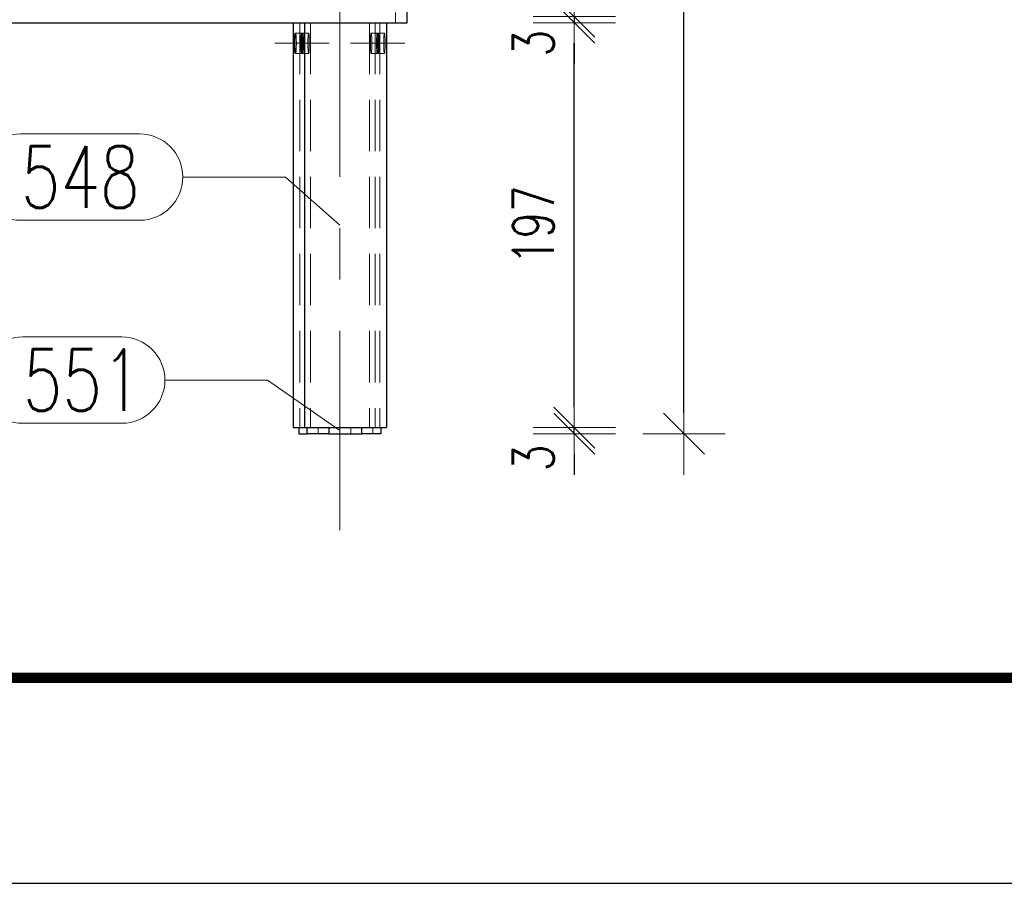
# Model space of a CAD drawing. Header units: millimetres. Extents: x -853 to -247, y 10927 to 11422.
# Tile 21 of 59: x -625 to -577, y 10927 to 10969. Entities that reach past the tile are written whole.
import ezdxf

# ---------------------------------------------------------------- set-up
doc = ezdxf.new("R2010")
doc.units = ezdxf.units.MM
doc.header["$LTSCALE"] = 10
doc.linetypes.add('HIDDEN', pattern=[0.375, 0.25, -0.125])
doc.linetypes.add('MITTE', pattern=[2, 1.25, -0.25, 0.25, -0.25])
doc.layers.get('Defpoints').update_dxf_attribs({"color": 1})
doc.layers.add('_FORMATKA', color=8, linetype='Continuous', plot=False)
for name, color, linetype, lineweight in [('_RAMKA', 7, 'Continuous', 35), ('PS_DIM', 4, 'Continuous', 13), ('PS_Hidden', 2, 'HIDDEN', 9), ('PS_Mid', 5, 'MITTE', 15), ('PS_Pos', 1, 'Continuous', 15), ('PS_Shape', 161, 'Continuous', 30), ('PS_SOLID', 7, 'Continuous', 30)]:
    doc.layers.add(name, color=color, linetype=linetype, lineweight=lineweight)
doc.styles.add('simplex', font='simplex.shx', dxfattribs={"width": 0.75})
doc.dimstyles.new('1_10_PRZ', dxfattribs={"dimtxt": 2, "dimasz": 1, "dimexe": 2, "dimexo": 5, "dimgap": 1, "dimtad": 1, "dimdec": 0, "dimlfac": 10, "dimtxsty": 'simplex', "dimblk": 'dimznak', "dimcen": 2, "dimse1": 1, "dimse2": 1, "dimclrt": 3, "dimadec": 1, "dimazin": 0, "dimtfac": 1, "dimtdec": 0, "dimtix": 1, "dimtmove": 2, "dimatfit": 3, "dimldrblk": 'dim-grot', "dimfxl": 1, "dimarcsym": 0})

# ---------------------------------------------------------------- blocks, each defined once
blk = doc.blocks.new('dimznak')
at = {"color": 0}
for points in [[(0, 2), (0, -2)], [(-2, 0), (2, 0)]]:
    blk.add_lwpolyline(points, dxfattribs=at)
at = {"color": 2}
blk.add_lwpolyline([(1, 1), (-1, -1)], dxfattribs=at)
blk = doc.blocks.new('*D85')
at = {"layer": 'Defpoints', "color": 0, "transparency": 16777216}
for p in [(-606.133, 10976.403), (-606.133, 10969.003), (-598.133, 10969.003)]:
    blk.add_point(p, dxfattribs=at)
at = {"layer": 'PS_DIM', "color": 0, "lineweight": -2, "transparency": 16777216}
blk.add_line((-598.133, 10975.403), (-598.133, 10970.003), dxfattribs=at)
for p, rotation in [((-598.133, 10976.403), 90), ((-598.133, 10969.003), 270)]:
    blk.add_blockref('dimznak', p, dxfattribs=dict(at, rotation=rotation))
at = {"layer": 'PS_DIM', "color": 3, "transparency": 16777216, "insert": (-600.133, 10972.703), "char_height": 2, "attachment_point": 5, "rotation": 90, "style": 'simplex'}
blk.add_mtext('74', dxfattribs=at)
blk = doc.blocks.new('dim-grot')
blk.add_hatch(color=256).paths.add_polyline_path([(0, 0), (-2, 0.5), (-2, -0.5)])
blk.add_lwpolyline([(0, 0), (-2, 0.5), (-2, -0.5), (0, 0)])
blk = doc.blocks.new('*D86')
at = {"layer": 'Defpoints', "color": 0, "transparency": 16777216}
for p in [(-606.277, 10968.703), (-606.133, 10969.003), (-598.133, 10968.703)]:
    blk.add_point(p, dxfattribs=at)
at = {"layer": 'PS_DIM', "color": 0, "lineweight": -2, "transparency": 16777216}
for p, q in [((-598.133, 10970.003), (-598.133, 10971.003)), ((-598.133, 10969.003), (-598.133, 10968.703)), ((-598.133, 10967.703), (-598.133, 10966.703))]:
    blk.add_line(p, q, dxfattribs=at)
for p, rotation in [((-598.133, 10969.003), 270), ((-598.133, 10968.703), 90)]:
    blk.add_blockref('dimznak', p, dxfattribs=dict(at, rotation=rotation))
at = {"layer": 'PS_DIM', "color": 3, "transparency": 16777216, "insert": (-600.133, 10967.713), "char_height": 2, "attachment_point": 5, "rotation": 90, "style": 'simplex'}
blk.add_mtext('3', dxfattribs=at)
blk = doc.blocks.new('*D87')
at = {"layer": 'Defpoints', "color": 0, "transparency": 16777216}
for p in [(-607.275, 10949.003), (-598.133, 10949.003), (-607.558, 10948.703)]:
    blk.add_point(p, dxfattribs=at)
at = {"layer": 'PS_DIM', "color": 0, "lineweight": -2, "transparency": 16777216}
for p, q in [((-598.133, 10950.003), (-598.133, 10951.003)), ((-598.133, 10948.703), (-598.133, 10949.003)), ((-598.133, 10947.703), (-598.133, 10946.703))]:
    blk.add_line(p, q, dxfattribs=at)
for p, rotation in [((-598.133, 10949.003), 270), ((-598.133, 10948.703), 90)]:
    blk.add_blockref('dimznak', p, dxfattribs=dict(at, rotation=rotation))
at = {"layer": 'PS_DIM', "color": 3, "transparency": 16777216, "insert": (-600.133, 10947.529), "char_height": 2, "attachment_point": 5, "rotation": 90, "style": 'simplex'}
blk.add_mtext('3', dxfattribs=at)
blk = doc.blocks.new('*D88')
at = {"layer": 'Defpoints', "color": 0, "transparency": 16777216}
for p in [(-606.277, 10968.703), (-598.133, 10968.703), (-607.275, 10949.003)]:
    blk.add_point(p, dxfattribs=at)
at = {"layer": 'PS_DIM', "color": 0, "lineweight": -2, "transparency": 16777216}
blk.add_line((-598.133, 10950.003), (-598.133, 10967.703), dxfattribs=at)
for p, rotation in [((-598.133, 10968.703), 90), ((-598.133, 10949.003), 270)]:
    blk.add_blockref('dimznak', p, dxfattribs=dict(at, rotation=rotation))
at = {"layer": 'PS_DIM', "color": 3, "transparency": 16777216, "insert": (-600.133, 10958.853), "char_height": 2, "attachment_point": 5, "rotation": 90, "style": 'simplex'}
blk.add_mtext('197', dxfattribs=at)
blk = doc.blocks.new('*D95')
at = {"layer": 'Defpoints', "color": 0, "transparency": 16777216}
for p in [(-607.558, 11148.703), (-592.796, 11148.703), (-607.558, 10948.703)]:
    blk.add_point(p, dxfattribs=at)
at = {"layer": 'PS_DIM', "color": 0, "lineweight": -2, "transparency": 16777216}
blk.add_line((-592.796, 10949.703), (-592.796, 11147.703), dxfattribs=at)
for p, rotation in [((-592.796, 11148.703), 90), ((-592.796, 10948.703), 270)]:
    blk.add_blockref('dimznak', p, dxfattribs=dict(at, rotation=rotation))
at = {"layer": 'PS_DIM', "color": 3, "transparency": 16777216, "insert": (-594.796, 11048.703), "char_height": 2, "attachment_point": 5, "rotation": 90, "style": 'simplex'}
blk.add_mtext('2000', dxfattribs=at)
blk = doc.blocks.new('*U99')
at = {"layer": '_FORMATKA', "lineweight": -3}
blk.add_lwpolyline([(-594, 0), (0, 0), (0, 420), (-594, 420)], close=True, dxfattribs=at)
at = {"layer": '_RAMKA', "lineweight": -3, "const_width": 0.5}
blk.add_lwpolyline([(-564, 10), (-10, 10), (-10, 410), (-564, 410)], close=True, dxfattribs=at)
blk = doc.blocks.new('*X234')
at = {"layer": 'PS_Hidden', "color": 2, "linetype": 'HIDDEN'}
for p, q in [((-606.836, 10976.703), (-606.836, 10968.703)), ((-611.503, 10968.703), (-611.503, 10949.003)), ((-610.986, 10968.703), (-610.986, 10949.003)), ((-608.112, 10968.703), (-608.112, 10949.003)), ((-607.833, 10968.703), (-607.833, 10949.003)), ((-607.595, 10968.703), (-607.595, 10949.003)), ((-611.719, 10968.203), (-611.419, 10968.203)), ((-611.442, 10968.082), (-611.445, 10968.048)), ((-611.439, 10968.113), (-611.442, 10968.082)), ((-611.436, 10968.14), (-611.439, 10968.113)), ((-611.433, 10968.163), (-611.436, 10968.14)), ((-611.43, 10968.18), (-611.433, 10968.163)), ((-611.426, 10968.193), (-611.43, 10968.18)), ((-611.423, 10968.2), (-611.426, 10968.193)), ((-611.419, 10968.203), (-611.423, 10968.2)), ((-611.416, 10968.2), (-611.419, 10968.203)), ((-611.412, 10968.193), (-611.416, 10968.2)), ((-611.409, 10968.18), (-611.412, 10968.193)), ((-611.406, 10968.163), (-611.409, 10968.18)), ((-611.402, 10968.14), (-611.406, 10968.163)), ((-611.399, 10968.113), (-611.402, 10968.14)), ((-611.397, 10968.082), (-611.399, 10968.113)), ((-611.394, 10968.048), (-611.397, 10968.082)), ((-611.37, 10968.203), (-611.07, 10968.203)), ((-611.093, 10968.082), (-611.096, 10968.048)), ((-611.09, 10968.113), (-611.093, 10968.082)), ((-611.087, 10968.14), (-611.09, 10968.113)), ((-611.084, 10968.163), (-611.087, 10968.14)), ((-611.081, 10968.18), (-611.084, 10968.163)), ((-611.077, 10968.193), (-611.081, 10968.18)), ((-611.074, 10968.2), (-611.077, 10968.193)), ((-611.07, 10968.203), (-611.074, 10968.2)), ((-611.067, 10968.2), (-611.07, 10968.203)), ((-611.063, 10968.193), (-611.067, 10968.2)), ((-611.06, 10968.18), (-611.063, 10968.193)), ((-611.056, 10968.163), (-611.06, 10968.18)), ((-611.053, 10968.14), (-611.056, 10968.163)), ((-611.05, 10968.113), (-611.053, 10968.14)), ((-611.048, 10968.082), (-611.05, 10968.113)), ((-611.045, 10968.048), (-611.048, 10968.082)), ((-608.053, 10968.048), (-608.05, 10968.082)), ((-608.05, 10968.082), (-608.048, 10968.113)), ((-608.048, 10968.113), (-608.045, 10968.14)), ((-608.045, 10968.14), (-608.041, 10968.163)), ((-608.041, 10968.163), (-608.038, 10968.18)), ((-608.038, 10968.18), (-608.035, 10968.193)), ((-608.035, 10968.193), (-608.031, 10968.2)), ((-608.031, 10968.2), (-608.028, 10968.203)), ((-608.028, 10968.203), (-608.024, 10968.2)), ((-608.028, 10968.203), (-607.728, 10968.203)), ((-608.024, 10968.2), (-608.021, 10968.193)), ((-608.021, 10968.193), (-608.017, 10968.18)), ((-608.017, 10968.18), (-608.014, 10968.163)), ((-608.014, 10968.163), (-608.011, 10968.14)), ((-608.011, 10968.14), (-608.008, 10968.113)), ((-608.008, 10968.113), (-608.005, 10968.082)), ((-608.005, 10968.082), (-608.002, 10968.048)), ((-607.751, 10968.082), (-607.754, 10968.048)), ((-607.748, 10968.113), (-607.751, 10968.082)), ((-607.745, 10968.14), (-607.748, 10968.113)), ((-607.742, 10968.163), (-607.745, 10968.14)), ((-607.739, 10968.18), (-607.742, 10968.163)), ((-607.735, 10968.193), (-607.739, 10968.18)), ((-607.732, 10968.2), (-607.735, 10968.193)), ((-607.728, 10968.203), (-607.732, 10968.2)), ((-607.725, 10968.2), (-607.728, 10968.203)), ((-607.721, 10968.193), (-607.725, 10968.2)), ((-607.718, 10968.18), (-607.721, 10968.193)), ((-607.715, 10968.163), (-607.718, 10968.18)), ((-607.711, 10968.14), (-607.715, 10968.163)), ((-607.708, 10968.113), (-607.711, 10968.14)), ((-607.706, 10968.082), (-607.708, 10968.113)), ((-607.703, 10968.048), (-607.706, 10968.082)), ((-607.704, 10968.048), (-607.701, 10968.082)), ((-607.701, 10968.082), (-607.699, 10968.113)), ((-607.699, 10968.113), (-607.696, 10968.14)), ((-607.696, 10968.14), (-607.692, 10968.163)), ((-607.692, 10968.163), (-607.689, 10968.18)), ((-607.689, 10968.18), (-607.686, 10968.193)), ((-607.686, 10968.193), (-607.682, 10968.2)), ((-607.682, 10968.2), (-607.679, 10968.203)), ((-607.679, 10968.203), (-607.675, 10968.2)), ((-607.679, 10968.203), (-607.379, 10968.203)), ((-607.675, 10968.2), (-607.672, 10968.193)), ((-607.672, 10968.193), (-607.668, 10968.18)), ((-607.668, 10968.18), (-607.665, 10968.163)), ((-607.665, 10968.163), (-607.662, 10968.14)), ((-607.662, 10968.14), (-607.659, 10968.113)), ((-607.659, 10968.113), (-607.656, 10968.082)), ((-607.656, 10968.082), (-607.653, 10968.048)), ((-607.402, 10968.082), (-607.405, 10968.048)), ((-607.399, 10968.113), (-607.402, 10968.082)), ((-607.396, 10968.14), (-607.399, 10968.113)), ((-607.393, 10968.163), (-607.396, 10968.14)), ((-607.39, 10968.18), (-607.393, 10968.163)), ((-607.386, 10968.193), (-607.39, 10968.18)), ((-607.383, 10968.2), (-607.386, 10968.193)), ((-607.379, 10968.203), (-607.383, 10968.2)), ((-607.376, 10968.2), (-607.379, 10968.203)), ((-607.372, 10968.193), (-607.376, 10968.2)), ((-607.369, 10968.18), (-607.372, 10968.193)), ((-607.366, 10968.163), (-607.369, 10968.18)), ((-607.362, 10968.14), (-607.366, 10968.163)), ((-607.359, 10968.113), (-607.362, 10968.14)), ((-607.357, 10968.082), (-607.359, 10968.113)), ((-607.354, 10968.048), (-607.357, 10968.082)), ((-611.453, 10967.828), (-611.454, 10967.779)), ((-611.454, 10967.779), (-611.454, 10967.728)), ((-611.454, 10967.728), (-611.454, 10967.678)), ((-611.454, 10967.678), (-611.454, 10967.627)), ((-611.454, 10967.627), (-611.453, 10967.578)), ((-611.452, 10967.877), (-611.453, 10967.828)), ((-611.453, 10967.578), (-611.452, 10967.529)), ((-611.451, 10967.923), (-611.452, 10967.877)), ((-611.449, 10967.968), (-611.451, 10967.923)), ((-611.447, 10968.009), (-611.449, 10967.968)), ((-611.445, 10968.048), (-611.447, 10968.009)), ((-611.392, 10968.009), (-611.394, 10968.048)), ((-611.39, 10967.968), (-611.392, 10968.009)), ((-611.388, 10967.923), (-611.39, 10967.968)), ((-611.387, 10967.877), (-611.388, 10967.923)), ((-611.386, 10967.828), (-611.387, 10967.877)), ((-611.387, 10967.529), (-611.386, 10967.578)), ((-611.385, 10967.779), (-611.386, 10967.828)), ((-611.386, 10967.578), (-611.385, 10967.627)), ((-611.385, 10967.728), (-611.385, 10967.779)), ((-611.385, 10967.678), (-611.385, 10967.728)), ((-611.385, 10967.627), (-611.385, 10967.678)), ((-611.104, 10967.828), (-611.105, 10967.779)), ((-611.105, 10967.779), (-611.105, 10967.728)), ((-611.105, 10967.728), (-611.105, 10967.678)), ((-611.105, 10967.678), (-611.105, 10967.627)), ((-611.105, 10967.627), (-611.104, 10967.578)), ((-611.103, 10967.877), (-611.104, 10967.828)), ((-611.104, 10967.578), (-611.103, 10967.529)), ((-611.102, 10967.923), (-611.103, 10967.877)), ((-611.1, 10967.968), (-611.102, 10967.923)), ((-611.098, 10968.009), (-611.1, 10967.968)), ((-611.096, 10968.048), (-611.098, 10968.009)), ((-611.043, 10968.009), (-611.045, 10968.048)), ((-611.041, 10967.968), (-611.043, 10968.009)), ((-611.039, 10967.923), (-611.041, 10967.968)), ((-611.038, 10967.877), (-611.039, 10967.923)), ((-611.036, 10967.828), (-611.038, 10967.877)), ((-611.038, 10967.529), (-611.036, 10967.578)), ((-611.036, 10967.779), (-611.036, 10967.828)), ((-611.035, 10967.728), (-611.036, 10967.779)), ((-611.036, 10967.627), (-611.035, 10967.678)), ((-611.036, 10967.578), (-611.036, 10967.627)), ((-611.035, 10967.678), (-611.035, 10967.728)), ((-608.063, 10967.728), (-608.062, 10967.779)), ((-608.063, 10967.678), (-608.063, 10967.728)), ((-608.062, 10967.627), (-608.063, 10967.678)), ((-608.062, 10967.828), (-608.06, 10967.877)), ((-608.062, 10967.779), (-608.062, 10967.828)), ((-608.062, 10967.578), (-608.062, 10967.627)), ((-608.06, 10967.529), (-608.062, 10967.578)), ((-608.06, 10967.877), (-608.059, 10967.923)), ((-608.059, 10967.923), (-608.057, 10967.968)), ((-608.057, 10967.968), (-608.055, 10968.009)), ((-608.055, 10968.009), (-608.053, 10968.048)), ((-608.002, 10968.048), (-608, 10968.009)), ((-608, 10968.009), (-607.998, 10967.968)), ((-607.998, 10967.968), (-607.996, 10967.923)), ((-607.996, 10967.923), (-607.995, 10967.877)), ((-607.995, 10967.877), (-607.994, 10967.828)), ((-607.994, 10967.578), (-607.995, 10967.529)), ((-607.994, 10967.828), (-607.993, 10967.779)), ((-607.993, 10967.627), (-607.994, 10967.578)), ((-607.993, 10967.779), (-607.993, 10967.728)), ((-607.993, 10967.728), (-607.993, 10967.678)), ((-607.993, 10967.678), (-607.993, 10967.627)), ((-607.762, 10967.828), (-607.763, 10967.779)), ((-607.763, 10967.779), (-607.763, 10967.728)), ((-607.763, 10967.728), (-607.763, 10967.678)), ((-607.763, 10967.678), (-607.763, 10967.627)), ((-607.763, 10967.627), (-607.762, 10967.578)), ((-607.761, 10967.877), (-607.762, 10967.828)), ((-607.762, 10967.578), (-607.761, 10967.529)), ((-607.76, 10967.923), (-607.761, 10967.877)), ((-607.758, 10967.968), (-607.76, 10967.923)), ((-607.756, 10968.009), (-607.758, 10967.968)), ((-607.754, 10968.048), (-607.756, 10968.009)), ((-607.713, 10967.779), (-607.712, 10967.828)), ((-607.713, 10967.728), (-607.713, 10967.779)), ((-607.713, 10967.678), (-607.713, 10967.728)), ((-607.713, 10967.627), (-607.713, 10967.678)), ((-607.712, 10967.578), (-607.713, 10967.627)), ((-607.712, 10967.828), (-607.711, 10967.877)), ((-607.711, 10967.529), (-607.712, 10967.578)), ((-607.711, 10967.877), (-607.71, 10967.923)), ((-607.71, 10967.923), (-607.708, 10967.968)), ((-607.708, 10967.968), (-607.706, 10968.009)), ((-607.706, 10968.009), (-607.704, 10968.048)), ((-607.701, 10968.009), (-607.703, 10968.048)), ((-607.699, 10967.968), (-607.701, 10968.009)), ((-607.697, 10967.923), (-607.699, 10967.968)), ((-607.696, 10967.877), (-607.697, 10967.923)), ((-607.695, 10967.828), (-607.696, 10967.877)), ((-607.696, 10967.529), (-607.695, 10967.578)), ((-607.694, 10967.779), (-607.695, 10967.828)), ((-607.695, 10967.578), (-607.694, 10967.627)), ((-607.694, 10967.728), (-607.694, 10967.779)), ((-607.694, 10967.678), (-607.694, 10967.728)), ((-607.694, 10967.627), (-607.694, 10967.678)), ((-607.653, 10968.048), (-607.651, 10968.009)), ((-607.651, 10968.009), (-607.649, 10967.968)), ((-607.649, 10967.968), (-607.647, 10967.923)), ((-607.647, 10967.923), (-607.646, 10967.877)), ((-607.646, 10967.877), (-607.645, 10967.828)), ((-607.645, 10967.578), (-607.646, 10967.529)), ((-607.645, 10967.828), (-607.644, 10967.779)), ((-607.644, 10967.627), (-607.645, 10967.578)), ((-607.644, 10967.779), (-607.644, 10967.728)), ((-607.644, 10967.728), (-607.644, 10967.678)), ((-607.644, 10967.678), (-607.644, 10967.627)), ((-607.413, 10967.828), (-607.414, 10967.779)), ((-607.414, 10967.779), (-607.414, 10967.728)), ((-607.414, 10967.728), (-607.414, 10967.678)), ((-607.414, 10967.678), (-607.414, 10967.627)), ((-607.414, 10967.627), (-607.413, 10967.578)), ((-607.412, 10967.877), (-607.413, 10967.828)), ((-607.413, 10967.578), (-607.412, 10967.529)), ((-607.411, 10967.923), (-607.412, 10967.877)), ((-607.409, 10967.968), (-607.411, 10967.923)), ((-607.407, 10968.009), (-607.409, 10967.968)), ((-607.405, 10968.048), (-607.407, 10968.009)), ((-607.352, 10968.009), (-607.354, 10968.048)), ((-607.35, 10967.968), (-607.352, 10968.009)), ((-607.348, 10967.923), (-607.35, 10967.968)), ((-607.347, 10967.877), (-607.348, 10967.923)), ((-607.345, 10967.828), (-607.347, 10967.877)), ((-607.347, 10967.529), (-607.345, 10967.578)), ((-607.345, 10967.779), (-607.345, 10967.828)), ((-607.344, 10967.728), (-607.345, 10967.779)), ((-607.345, 10967.627), (-607.344, 10967.678)), ((-607.345, 10967.578), (-607.345, 10967.627)), ((-607.344, 10967.678), (-607.344, 10967.728)), ((-611.719, 10967.203), (-611.419, 10967.203)), ((-611.452, 10967.529), (-611.451, 10967.483)), ((-611.451, 10967.483), (-611.449, 10967.439)), ((-611.449, 10967.439), (-611.447, 10967.397)), ((-611.447, 10967.397), (-611.445, 10967.359)), ((-611.445, 10967.359), (-611.442, 10967.324)), ((-611.442, 10967.324), (-611.439, 10967.293)), ((-611.439, 10967.293), (-611.436, 10967.266)), ((-611.436, 10967.266), (-611.433, 10967.244)), ((-611.433, 10967.244), (-611.43, 10967.226)), ((-611.43, 10967.226), (-611.426, 10967.213)), ((-611.426, 10967.213), (-611.423, 10967.206)), ((-611.423, 10967.206), (-611.419, 10967.203)), ((-611.419, 10967.203), (-611.416, 10967.206)), ((-611.416, 10967.206), (-611.412, 10967.213)), ((-611.412, 10967.213), (-611.409, 10967.226)), ((-611.409, 10967.226), (-611.406, 10967.244)), ((-611.406, 10967.244), (-611.402, 10967.266)), ((-611.402, 10967.266), (-611.399, 10967.293)), ((-611.399, 10967.293), (-611.397, 10967.324)), ((-611.397, 10967.324), (-611.394, 10967.359)), ((-611.394, 10967.359), (-611.392, 10967.397)), ((-611.392, 10967.397), (-611.39, 10967.439)), ((-611.39, 10967.439), (-611.388, 10967.483)), ((-611.388, 10967.483), (-611.387, 10967.529)), ((-611.37, 10967.203), (-611.07, 10967.203)), ((-611.103, 10967.529), (-611.102, 10967.483)), ((-611.102, 10967.483), (-611.1, 10967.439)), ((-611.1, 10967.439), (-611.098, 10967.397)), ((-611.098, 10967.397), (-611.096, 10967.359)), ((-611.096, 10967.359), (-611.093, 10967.324)), ((-611.093, 10967.324), (-611.09, 10967.293)), ((-611.09, 10967.293), (-611.087, 10967.266)), ((-611.087, 10967.266), (-611.084, 10967.244)), ((-611.084, 10967.244), (-611.081, 10967.226)), ((-611.081, 10967.226), (-611.077, 10967.213)), ((-611.077, 10967.213), (-611.074, 10967.206)), ((-611.074, 10967.206), (-611.07, 10967.203)), ((-611.07, 10967.203), (-611.067, 10967.206)), ((-611.067, 10967.206), (-611.063, 10967.213)), ((-611.063, 10967.213), (-611.06, 10967.226)), ((-611.06, 10967.226), (-611.056, 10967.244)), ((-611.056, 10967.244), (-611.053, 10967.266)), ((-611.053, 10967.266), (-611.05, 10967.293)), ((-611.05, 10967.293), (-611.048, 10967.324)), ((-611.048, 10967.324), (-611.045, 10967.359)), ((-611.045, 10967.359), (-611.043, 10967.397)), ((-611.043, 10967.397), (-611.041, 10967.439)), ((-611.041, 10967.439), (-611.039, 10967.483)), ((-611.039, 10967.483), (-611.038, 10967.529)), ((-608.059, 10967.483), (-608.06, 10967.529)), ((-608.057, 10967.439), (-608.059, 10967.483)), ((-608.055, 10967.397), (-608.057, 10967.439)), ((-608.053, 10967.359), (-608.055, 10967.397)), ((-608.05, 10967.324), (-608.053, 10967.359)), ((-608.048, 10967.293), (-608.05, 10967.324)), ((-608.045, 10967.266), (-608.048, 10967.293)), ((-608.041, 10967.244), (-608.045, 10967.266)), ((-608.038, 10967.226), (-608.041, 10967.244)), ((-608.035, 10967.213), (-608.038, 10967.226)), ((-608.031, 10967.206), (-608.035, 10967.213)), ((-608.028, 10967.203), (-608.031, 10967.206)), ((-608.024, 10967.206), (-608.028, 10967.203)), ((-608.028, 10967.203), (-607.728, 10967.203)), ((-608.021, 10967.213), (-608.024, 10967.206)), ((-608.017, 10967.226), (-608.021, 10967.213)), ((-608.014, 10967.244), (-608.017, 10967.226)), ((-608.011, 10967.266), (-608.014, 10967.244)), ((-608.008, 10967.293), (-608.011, 10967.266)), ((-608.005, 10967.324), (-608.008, 10967.293)), ((-608.002, 10967.359), (-608.005, 10967.324)), ((-608, 10967.397), (-608.002, 10967.359)), ((-607.998, 10967.439), (-608, 10967.397)), ((-607.996, 10967.483), (-607.998, 10967.439)), ((-607.995, 10967.529), (-607.996, 10967.483)), ((-607.761, 10967.529), (-607.76, 10967.483)), ((-607.76, 10967.483), (-607.758, 10967.439)), ((-607.758, 10967.439), (-607.756, 10967.397)), ((-607.756, 10967.397), (-607.754, 10967.359)), ((-607.754, 10967.359), (-607.751, 10967.324)), ((-607.751, 10967.324), (-607.748, 10967.293)), ((-607.748, 10967.293), (-607.745, 10967.266)), ((-607.745, 10967.266), (-607.742, 10967.244)), ((-607.742, 10967.244), (-607.739, 10967.226)), ((-607.739, 10967.226), (-607.735, 10967.213)), ((-607.735, 10967.213), (-607.732, 10967.206)), ((-607.732, 10967.206), (-607.728, 10967.203)), ((-607.728, 10967.203), (-607.725, 10967.206)), ((-607.725, 10967.206), (-607.721, 10967.213)), ((-607.721, 10967.213), (-607.718, 10967.226)), ((-607.718, 10967.226), (-607.715, 10967.244)), ((-607.715, 10967.244), (-607.711, 10967.266)), ((-607.71, 10967.483), (-607.711, 10967.529)), ((-607.711, 10967.266), (-607.708, 10967.293)), ((-607.708, 10967.439), (-607.71, 10967.483)), ((-607.706, 10967.397), (-607.708, 10967.439)), ((-607.708, 10967.293), (-607.706, 10967.324)), ((-607.704, 10967.359), (-607.706, 10967.397)), ((-607.706, 10967.324), (-607.703, 10967.359)), ((-607.701, 10967.324), (-607.704, 10967.359)), ((-607.703, 10967.359), (-607.701, 10967.397)), ((-607.701, 10967.397), (-607.699, 10967.439)), ((-607.699, 10967.293), (-607.701, 10967.324)), ((-607.699, 10967.439), (-607.697, 10967.483)), ((-607.696, 10967.266), (-607.699, 10967.293)), ((-607.697, 10967.483), (-607.696, 10967.529)), ((-607.692, 10967.244), (-607.696, 10967.266)), ((-607.689, 10967.226), (-607.692, 10967.244)), ((-607.686, 10967.213), (-607.689, 10967.226)), ((-607.682, 10967.206), (-607.686, 10967.213)), ((-607.679, 10967.203), (-607.682, 10967.206)), ((-607.675, 10967.206), (-607.679, 10967.203)), ((-607.679, 10967.203), (-607.379, 10967.203)), ((-607.672, 10967.213), (-607.675, 10967.206)), ((-607.668, 10967.226), (-607.672, 10967.213)), ((-607.665, 10967.244), (-607.668, 10967.226)), ((-607.662, 10967.266), (-607.665, 10967.244)), ((-607.659, 10967.293), (-607.662, 10967.266)), ((-607.656, 10967.324), (-607.659, 10967.293)), ((-607.653, 10967.359), (-607.656, 10967.324)), ((-607.651, 10967.397), (-607.653, 10967.359)), ((-607.649, 10967.439), (-607.651, 10967.397)), ((-607.647, 10967.483), (-607.649, 10967.439)), ((-607.646, 10967.529), (-607.647, 10967.483)), ((-607.412, 10967.529), (-607.411, 10967.483)), ((-607.411, 10967.483), (-607.409, 10967.439)), ((-607.409, 10967.439), (-607.407, 10967.397)), ((-607.407, 10967.397), (-607.405, 10967.359)), ((-607.405, 10967.359), (-607.402, 10967.324)), ((-607.402, 10967.324), (-607.399, 10967.293)), ((-607.399, 10967.293), (-607.396, 10967.266)), ((-607.396, 10967.266), (-607.393, 10967.244)), ((-607.393, 10967.244), (-607.39, 10967.226)), ((-607.39, 10967.226), (-607.386, 10967.213)), ((-607.386, 10967.213), (-607.383, 10967.206)), ((-607.383, 10967.206), (-607.379, 10967.203)), ((-607.379, 10967.203), (-607.376, 10967.206)), ((-607.376, 10967.206), (-607.372, 10967.213)), ((-607.372, 10967.213), (-607.369, 10967.226)), ((-607.369, 10967.226), (-607.366, 10967.244)), ((-607.366, 10967.244), (-607.362, 10967.266)), ((-607.362, 10967.266), (-607.359, 10967.293)), ((-607.359, 10967.293), (-607.357, 10967.324)), ((-607.357, 10967.324), (-607.354, 10967.359)), ((-607.354, 10967.359), (-607.352, 10967.397)), ((-607.352, 10967.397), (-607.35, 10967.439)), ((-607.35, 10967.439), (-607.348, 10967.483)), ((-607.348, 10967.483), (-607.347, 10967.529)), ((-610.612, 10948.703), (-610.612, 10949.003)), ((-610.61, 10949.003), (-610.61, 10948.703)), ((-609.016, 10949.003), (-609.016, 10948.703)), ((-608.488, 10949.003), (-608.488, 10948.703)), ((-607.949, 10948.703), (-607.949, 10949.003))]:
    blk.add_line(p, q, dxfattribs=at)
at = {"layer": 'PS_Mid', "color": 5, "linetype": 'MITTE'}
for p, q in [((-609.549, 10973.703), (-609.549, 10944.003)), ((-610.419, 10967.703), (-612.719, 10967.703)), ((-610.07, 10967.703), (-612.37, 10967.703)), ((-606.728, 10967.703), (-609.028, 10967.703)), ((-606.379, 10967.703), (-608.679, 10967.703))]:
    blk.add_line(p, q, dxfattribs=at)
at = {"layer": 'PS_SOLID', "color": 7, "linetype": 'Continuous'}
for p, q in [((-606.277, 10968.703), (-606.277, 10976.703)), ((-779.436, 10968.703), (-606.277, 10968.703)), ((-611.823, 10968.703), (-611.823, 10949.003)), ((-611.265, 10968.703), (-607.275, 10968.703)), ((-611.265, 10968.703), (-611.265, 10949.003)), ((-607.275, 10968.703), (-607.275, 10949.003)), ((-611.744, 10968.048), (-611.741, 10968.082)), ((-611.741, 10968.082), (-611.739, 10968.113)), ((-611.739, 10968.113), (-611.736, 10968.14)), ((-611.736, 10968.14), (-611.732, 10968.163)), ((-611.732, 10968.163), (-611.729, 10968.18)), ((-611.729, 10968.18), (-611.726, 10968.193)), ((-611.726, 10968.193), (-611.722, 10968.2)), ((-611.722, 10968.2), (-611.719, 10968.203)), ((-611.719, 10968.203), (-611.715, 10968.2)), ((-611.715, 10968.2), (-611.712, 10968.193)), ((-611.712, 10968.193), (-611.708, 10968.18)), ((-611.708, 10968.18), (-611.705, 10968.163)), ((-611.705, 10968.163), (-611.702, 10968.14)), ((-611.702, 10968.14), (-611.699, 10968.113)), ((-611.699, 10968.113), (-611.696, 10968.082)), ((-611.696, 10968.082), (-611.693, 10968.048)), ((-611.395, 10968.048), (-611.392, 10968.082)), ((-611.392, 10968.082), (-611.389, 10968.113)), ((-611.389, 10968.113), (-611.386, 10968.14)), ((-611.386, 10968.14), (-611.383, 10968.163)), ((-611.383, 10968.163), (-611.38, 10968.18)), ((-611.38, 10968.18), (-611.377, 10968.193)), ((-611.377, 10968.193), (-611.373, 10968.2)), ((-611.373, 10968.2), (-611.37, 10968.203)), ((-611.37, 10968.203), (-611.366, 10968.2)), ((-611.366, 10968.2), (-611.363, 10968.193)), ((-611.363, 10968.193), (-611.359, 10968.18)), ((-611.359, 10968.18), (-611.356, 10968.163)), ((-611.356, 10968.163), (-611.353, 10968.14)), ((-611.353, 10968.14), (-611.35, 10968.113)), ((-611.35, 10968.113), (-611.347, 10968.082)), ((-611.347, 10968.082), (-611.344, 10968.048)), ((-611.754, 10967.728), (-611.753, 10967.779)), ((-611.754, 10967.678), (-611.754, 10967.728)), ((-611.753, 10967.627), (-611.754, 10967.678)), ((-611.753, 10967.779), (-611.752, 10967.828)), ((-611.752, 10967.578), (-611.753, 10967.627)), ((-611.752, 10967.828), (-611.751, 10967.877)), ((-611.751, 10967.529), (-611.752, 10967.578)), ((-611.751, 10967.877), (-611.75, 10967.923)), ((-611.75, 10967.923), (-611.748, 10967.968)), ((-611.748, 10967.968), (-611.746, 10968.009)), ((-611.746, 10968.009), (-611.744, 10968.048)), ((-611.693, 10968.048), (-611.691, 10968.009)), ((-611.691, 10968.009), (-611.689, 10967.968)), ((-611.689, 10967.968), (-611.687, 10967.923)), ((-611.687, 10967.923), (-611.686, 10967.877)), ((-611.686, 10967.877), (-611.685, 10967.828)), ((-611.685, 10967.578), (-611.686, 10967.529)), ((-611.685, 10967.828), (-611.684, 10967.779)), ((-611.684, 10967.627), (-611.685, 10967.578)), ((-611.684, 10967.779), (-611.684, 10967.728)), ((-611.684, 10967.728), (-611.684, 10967.678)), ((-611.684, 10967.678), (-611.684, 10967.627)), ((-611.404, 10967.779), (-611.403, 10967.828)), ((-611.404, 10967.728), (-611.404, 10967.779)), ((-611.404, 10967.678), (-611.404, 10967.728)), ((-611.404, 10967.627), (-611.404, 10967.678)), ((-611.403, 10967.578), (-611.404, 10967.627)), ((-611.403, 10967.828), (-611.402, 10967.877)), ((-611.402, 10967.529), (-611.403, 10967.578)), ((-611.402, 10967.877), (-611.401, 10967.923)), ((-611.401, 10967.923), (-611.399, 10967.968)), ((-611.399, 10967.968), (-611.397, 10968.009)), ((-611.397, 10968.009), (-611.395, 10968.048)), ((-611.344, 10968.048), (-611.342, 10968.009)), ((-611.342, 10968.009), (-611.34, 10967.968)), ((-611.34, 10967.968), (-611.338, 10967.923)), ((-611.338, 10967.923), (-611.337, 10967.877)), ((-611.337, 10967.877), (-611.336, 10967.828)), ((-611.336, 10967.578), (-611.337, 10967.529)), ((-611.336, 10967.828), (-611.335, 10967.779)), ((-611.335, 10967.627), (-611.336, 10967.578)), ((-611.335, 10967.779), (-611.335, 10967.728)), ((-611.335, 10967.728), (-611.335, 10967.678)), ((-611.335, 10967.678), (-611.335, 10967.627)), ((-611.75, 10967.483), (-611.751, 10967.529)), ((-611.748, 10967.439), (-611.75, 10967.483)), ((-611.746, 10967.397), (-611.748, 10967.439)), ((-611.744, 10967.359), (-611.746, 10967.397)), ((-611.741, 10967.324), (-611.744, 10967.359)), ((-611.739, 10967.293), (-611.741, 10967.324)), ((-611.736, 10967.266), (-611.739, 10967.293)), ((-611.732, 10967.244), (-611.736, 10967.266)), ((-611.729, 10967.226), (-611.732, 10967.244)), ((-611.726, 10967.213), (-611.729, 10967.226)), ((-611.722, 10967.206), (-611.726, 10967.213)), ((-611.719, 10967.203), (-611.722, 10967.206)), ((-611.715, 10967.206), (-611.719, 10967.203)), ((-611.712, 10967.213), (-611.715, 10967.206)), ((-611.708, 10967.226), (-611.712, 10967.213)), ((-611.705, 10967.244), (-611.708, 10967.226)), ((-611.702, 10967.266), (-611.705, 10967.244)), ((-611.699, 10967.293), (-611.702, 10967.266)), ((-611.696, 10967.324), (-611.699, 10967.293)), ((-611.693, 10967.359), (-611.696, 10967.324)), ((-611.691, 10967.397), (-611.693, 10967.359)), ((-611.689, 10967.439), (-611.691, 10967.397)), ((-611.687, 10967.483), (-611.689, 10967.439)), ((-611.686, 10967.529), (-611.687, 10967.483)), ((-611.401, 10967.483), (-611.402, 10967.529)), ((-611.399, 10967.439), (-611.401, 10967.483)), ((-611.397, 10967.397), (-611.399, 10967.439)), ((-611.395, 10967.359), (-611.397, 10967.397)), ((-611.392, 10967.324), (-611.395, 10967.359)), ((-611.389, 10967.293), (-611.392, 10967.324)), ((-611.386, 10967.266), (-611.389, 10967.293)), ((-611.383, 10967.244), (-611.386, 10967.266)), ((-611.38, 10967.226), (-611.383, 10967.244)), ((-611.377, 10967.213), (-611.38, 10967.226)), ((-611.373, 10967.206), (-611.377, 10967.213)), ((-611.37, 10967.203), (-611.373, 10967.206)), ((-611.366, 10967.206), (-611.37, 10967.203)), ((-611.363, 10967.213), (-611.366, 10967.206)), ((-611.359, 10967.226), (-611.363, 10967.213)), ((-611.356, 10967.244), (-611.359, 10967.226)), ((-611.353, 10967.266), (-611.356, 10967.244)), ((-611.35, 10967.293), (-611.353, 10967.266)), ((-611.347, 10967.324), (-611.35, 10967.293)), ((-611.344, 10967.359), (-611.347, 10967.324)), ((-611.342, 10967.397), (-611.344, 10967.359)), ((-611.34, 10967.439), (-611.342, 10967.397)), ((-611.338, 10967.483), (-611.34, 10967.439)), ((-611.337, 10967.529), (-611.338, 10967.483)), ((-611.823, 10949.003), (-611.265, 10949.003)), ((-611.54, 10949.003), (-611.54, 10948.703)), ((-611.265, 10949.003), (-607.275, 10949.003)), ((-611.149, 10948.703), (-611.149, 10949.003)), ((-610.082, 10949.003), (-610.082, 10948.703)), ((-608.486, 10948.703), (-608.486, 10949.003)), ((-607.558, 10949.003), (-607.558, 10948.703)), ((-611.54, 10948.703), (-611.149, 10948.703)), ((-610.082, 10948.703), (-611.149, 10948.703)), ((-610.082, 10948.703), (-608.486, 10948.703)), ((-607.558, 10948.703), (-608.486, 10948.703))]:
    blk.add_line(p, q, dxfattribs=at)
blk = doc.blocks.new('*X261')
at = {"color": 1}
for p, q in [((-625.084, 10963.293), (-619.298, 10963.293)), ((-617.198, 10961.193), (-612.198, 10961.193)), ((-609.549, 10958.853), (-612.198, 10961.193)), ((-625.084, 10959.093), (-619.298, 10959.093))]:
    blk.add_line(p, q, dxfattribs=at)
for centre, start, end in [((-625.084, 10961.193), 90, 270), ((-619.298, 10961.193), 270, 90)]:
    blk.add_arc(centre, 2.1, start, end, dxfattribs=at)
at = {"color": 30, "style": 'simplex', "width": 0.75}
blk.add_text('548', height=3, dxfattribs=at).set_placement((-625.084, 10959.693))
blk = doc.blocks.new('*X262')
at = {"color": 1}
for p, q in [((-624.988, 10953.411), (-620.167, 10953.411)), ((-618.067, 10951.311), (-613.067, 10951.311)), ((-609.549, 10948.853), (-613.067, 10951.311)), ((-624.988, 10949.211), (-620.167, 10949.211))]:
    blk.add_line(p, q, dxfattribs=at)
for centre, start, end in [((-624.988, 10951.311), 90, 270), ((-620.167, 10951.311), 270, 90)]:
    blk.add_arc(centre, 2.1, start, end, dxfattribs=at)
at = {"color": 30, "style": 'simplex', "width": 0.75}
blk.add_text('551', height=3, dxfattribs=at).set_placement((-624.988, 10949.811))

msp = doc.modelspace()

# ---------------------------------------------------------------- block references
at = {"layer": 'PS_DIM'}
msp.add_blockref('*U99', (-252.927, 10926.823), dxfattribs=at)
at = {"layer": 'PS_Pos'}
for name in ['*X261', '*X262']:
    msp.add_blockref(name, (0, 0), dxfattribs=at)
at = {"layer": 'PS_Shape', "color": 31}
msp.add_blockref('*X234', (0, 0), dxfattribs=at)

# ---------------------------------------------------------------- dimensions: what is measured, and where the dimension line sits
at = {"layer": 'PS_DIM'}
for base, p1, p2, picture, middle in [((-592.796, 11148.703), (-607.558, 10948.703), (-607.558, 11148.703), '*D95', (-594.796, 11048.703)), ((-598.133, 10969.003), (-606.133, 10976.403), (-606.133, 10969.003), '*D85', (-600.133, 10972.703)), ((-598.133, 10968.703), (-607.275, 10949.003), (-606.277, 10968.703), '*D88', (-600.133, 10958.853))]:
    dim = msp.add_linear_dim(base=base, p1=p1, p2=p2, angle=90, dimstyle='1_10_PRZ', dxfattribs=at)
    dim.commit()
    dim.dimension.update_dxf_attribs({"geometry": picture, "text_midpoint": middle})
for base, p1, p2, picture, middle in [((-598.133, 10968.703), (-606.133, 10969.003), (-606.277, 10968.703), '*D86', (-600.133, 10967.713)), ((-598.133, 10949.003), (-607.558, 10948.703), (-607.275, 10949.003), '*D87', (-600.133, 10947.529))]:
    dim = msp.add_linear_dim(base=base, p1=p1, p2=p2, angle=90, dimstyle='1_10_PRZ', dxfattribs=at)
    dim.commit()
    dim.dimension.update_dxf_attribs({"geometry": picture, "text_midpoint": middle, "dimtype": 128})

doc.saveas('drawing.dxf')
